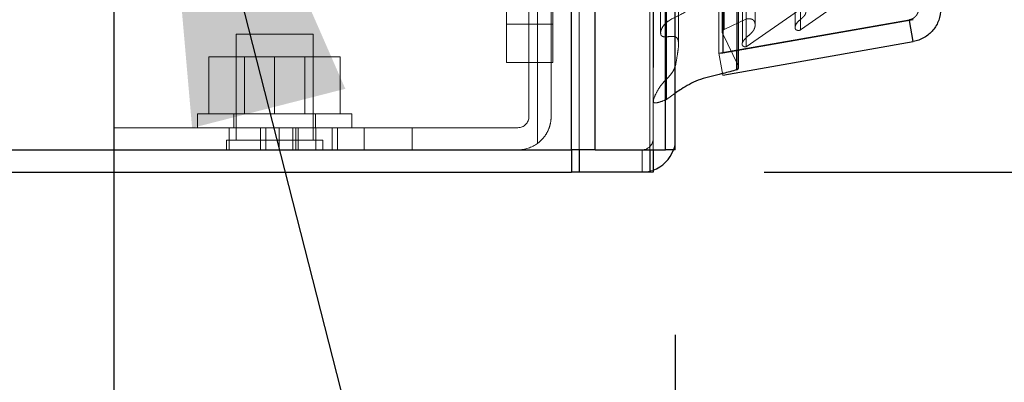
# Model space of a CAD drawing. Header units: inches. Extents: x 0.2 to 10.8, y 0.2 to 8.2.
# Tile 20 of 112: x 1.8194 to 2.0856, y 3.1069 to 3.2049. Entities that reach past the tile are written whole.
import ezdxf

# ---------------------------------------------------------------- set-up
doc = ezdxf.new("R2010")
doc.units = ezdxf.units.IN
doc.header["$MEASUREMENT"] = 0
doc.linetypes.add('HIDDEN', pattern=[0.07500000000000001, 0.05, -0.025])
doc.layers.add('DIMENSIONS', color=140, linetype='Continuous')
doc.styles.add('SLDTEXTSTYLE0', font='TXT', dxfattribs={"width": 0.7})
doc.dimstyles.new('SLDDIMSTYLE1', dxfattribs={"dimtxt": 0.0849609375, "dimasz": 0.13, "dimexe": 0, "dimexo": 0.0625, "dimgap": 0.021240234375, "dimtad": 0, "dimtih": 1, "dimtoh": 1, "dimlfac": 12, "dimrnd": 1e-09, "dimzin": 12, "dimdsep": 46, "dimtxsty": 'SLDTEXTSTYLE0', "dimsah": 1, "dimcen": 0.09, "dimadec": 0, "dimazin": 3, "dimtfac": 1, "dimtmove": 0, "dimatfit": 0, "dimfxl": 0, "dimfrac": 2, "dimtolj": 1, "dimtzin": 12, "dimarcsym": 0})
doc.dimstyles.new('SLDDIMSTYLE3', dxfattribs={"dimtxt": 0.18, "dimasz": 0.13, "dimexe": 0, "dimexo": 0.0625, "dimgap": 0, "dimtad": 0, "dimtih": 1, "dimtoh": 1, "dimdec": 0, "dimrnd": 1e-09, "dimzin": 0, "dimdsep": 46, "dimtxsty": 'Standard', "dimsah": 1, "dimcen": 0.09, "dimadec": 0, "dimazin": 0, "dimtfac": 0.13, "dimtdec": 0, "dimtofl": 0, "dimtmove": 0, "dimatfit": 3, "dimfxl": 0, "dimfrac": 2, "dimtolj": 1, "dimtzin": 0, "dimarcsym": 0})

# ---------------------------------------------------------------- blocks, each defined once
blk = doc.blocks.new('_D_2')
at = {"layer": 'DIMENSIONS'}
for p, q in [((2.218366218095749, 3.315579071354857), (2.218366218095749, 3.565579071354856)), ((1.916194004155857, 3.315579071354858), (2.343366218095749, 3.315579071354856)), ((2.020719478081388, 3.163745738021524), (2.343366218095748, 3.163745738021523)), ((2.218366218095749, 2.911246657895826), (2.218366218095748, 3.163745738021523)), ((2.330081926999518, 2.911246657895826), (2.218366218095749, 2.911246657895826)), ((2.483274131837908, 2.911246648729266), (2.454744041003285, 2.911246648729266)), ((2.454744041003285, 2.911246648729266), (2.454744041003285, 2.776215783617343)), ((2.735743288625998, 2.911246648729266), (2.764273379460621, 2.911246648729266)), ((2.764273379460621, 2.911246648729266), (2.764273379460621, 2.776215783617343)), ((2.454744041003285, 2.776215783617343), (2.483274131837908, 2.776215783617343)), ((2.764273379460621, 2.776215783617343), (2.735743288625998, 2.776215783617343))]:
    blk.add_line(p, q, dxfattribs=at)
for points in [[(2.218366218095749, 3.315579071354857), (2.238366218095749, 3.445579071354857), (2.198366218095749, 3.445579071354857)], [(2.218366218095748, 3.163745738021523), (2.198366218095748, 3.033745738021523), (2.238366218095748, 3.033745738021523)]]:
    blk.add_solid(points, dxfattribs=at)
at = {"layer": 'DIMENSIONS', "char_height": 0.08333333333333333, "attachment_point": 1, "style": 'SLDTEXTSTYLE0'}
for s, insert in [('1.82', (2.483274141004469, 3.037689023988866)), ('46.3', (2.483274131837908, 2.883638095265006))]:
    blk.add_mtext(s, dxfattribs=dict(at, insert=insert))
blk = doc.blocks.new('_D_3')
at = {"layer": 'DIMENSIONS'}
for p, q in [((1.84483983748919, 3.244224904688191), (1.844839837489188, 2.842147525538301)), ((1.996673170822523, 3.119745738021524), (1.996673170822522, 2.842147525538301)), ((1.27022153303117, 2.967147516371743), (1.241691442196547, 2.967147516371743)), ((1.241691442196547, 2.967147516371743), (1.241691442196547, 2.832116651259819)), ((1.52269068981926, 2.967147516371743), (1.551220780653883, 2.967147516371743)), ((1.551220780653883, 2.967147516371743), (1.551220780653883, 2.832116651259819)), ((1.844839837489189, 2.967147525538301), (1.637823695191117, 2.967147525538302)), ((1.996673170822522, 2.967147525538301), (2.246673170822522, 2.967147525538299)), ((1.241691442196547, 2.832116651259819), (1.27022153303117, 2.832116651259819)), ((1.551220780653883, 2.832116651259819), (1.52269068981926, 2.832116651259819))]:
    blk.add_line(p, q, dxfattribs=at)
for points in [[(1.844839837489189, 2.967147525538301), (1.714839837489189, 2.987147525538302), (1.714839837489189, 2.947147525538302)], [(1.996673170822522, 2.967147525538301), (2.126673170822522, 2.9471475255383), (2.126673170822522, 2.9871475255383)]]:
    blk.add_solid(points, dxfattribs=at)
at = {"layer": 'DIMENSIONS', "char_height": 0.08333333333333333, "attachment_point": 1, "style": 'SLDTEXTSTYLE0'}
for s, insert in [('1.82', (1.270221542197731, 3.093589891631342)), ('46.3', (1.27022153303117, 2.939538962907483))]:
    blk.add_mtext(s, dxfattribs=dict(at, insert=insert))
blk = doc.blocks.new('_D_4')
at = {"layer": 'DIMENSIONS'}
for p, q in [((1.139584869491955, 3.367495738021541), (1.139584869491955, 3.617495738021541)), ((1.849464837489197, 3.367495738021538), (1.014584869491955, 3.367495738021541)), ((1.286006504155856, 3.163745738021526), (1.014584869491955, 3.163745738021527)), ((1.139584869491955, 2.911246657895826), (1.139584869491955, 3.163745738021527)), ((0.6065564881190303, 2.911246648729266), (0.5780263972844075, 2.911246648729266)), ((0.5780263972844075, 2.911246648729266), (0.5780263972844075, 2.776215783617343)), ((0.8590256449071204, 2.911246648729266), (0.8875557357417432, 2.911246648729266)), ((0.8875557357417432, 2.911246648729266), (0.8875557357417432, 2.776215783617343)), ((1.012217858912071, 2.911246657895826), (1.139584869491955, 2.911246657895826)), ((0.5780263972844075, 2.776215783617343), (0.6065564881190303, 2.776215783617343)), ((0.8875557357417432, 2.776215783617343), (0.8590256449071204, 2.776215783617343))]:
    blk.add_line(p, q, dxfattribs=at)
for points in [[(1.139584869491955, 3.367495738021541), (1.159584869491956, 3.497495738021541), (1.119584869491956, 3.497495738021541)], [(1.139584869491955, 3.163745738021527), (1.119584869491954, 3.033745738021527), (1.159584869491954, 3.033745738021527)]]:
    blk.add_solid(points, dxfattribs=at)
at = {"layer": 'DIMENSIONS', "char_height": 0.08333333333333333, "attachment_point": 1, "style": 'SLDTEXTSTYLE0'}
for s, insert in [('2.45', (0.606556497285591, 3.037689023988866)), ('62.1', (0.6065564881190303, 2.883638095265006))]:
    blk.add_mtext(s, dxfattribs=dict(at, insert=insert))

msp = doc.modelspace()

# ---------------------------------------------------------------- linework, layer by layer
at = {"color": 7, "linetype": 'Continuous', "lineweight": 25}
for p, q in [((1.968597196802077, 3.169745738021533), (1.968597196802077, 5.115575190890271)), ((1.974961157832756, 3.169745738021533), (1.974961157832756, 5.114394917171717)), ((1.994037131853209, 3.169745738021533), (1.994037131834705, 5.105421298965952)), ((1.99667317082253, 3.169745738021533), (1.99667317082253, 5.105162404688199)), ((2.00947621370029, 5.079458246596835), (2.00947621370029, 3.19585015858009)), ((2.060997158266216, 3.204934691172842), (2.00947621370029, 3.19585015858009)), ((2.06099715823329, 3.199016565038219), (2.059985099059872, 3.204756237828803)), ((2.00947621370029, 3.189932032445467), (2.06099715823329, 3.199016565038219)), ((2.00947621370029, 3.19585015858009), (2.009406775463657, 3.19585015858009)), ((2.013276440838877, 3.191382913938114), (2.013276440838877, 3.196520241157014)), ((2.013786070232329, 3.192150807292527), (2.013786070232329, 3.196610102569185)), ((1.339006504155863, 3.169745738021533), (1.968597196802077, 3.169745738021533)), ((1.974961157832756, 3.169745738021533), (1.968597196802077, 3.169745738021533)), ((1.968600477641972, 3.169745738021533), (1.968600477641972, 3.163745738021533)), ((1.970719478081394, 3.169745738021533), (1.970719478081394, 3.163745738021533)), ((1.974961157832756, 3.169745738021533), (1.994037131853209, 3.169745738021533)), ((1.989795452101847, 3.169745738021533), (1.989795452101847, 3.163745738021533)), ((1.99067317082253, 3.169745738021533), (1.99067317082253, 3.163745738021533)), ((1.99667317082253, 3.169745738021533), (1.994037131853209, 3.169745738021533)), ((1.336006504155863, 3.163745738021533), (1.968600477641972, 3.163745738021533)), ((1.970719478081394, 3.163745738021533), (1.968600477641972, 3.163745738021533)), ((1.989795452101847, 3.163745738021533), (1.970719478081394, 3.163745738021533)), ((1.99067317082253, 3.163745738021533), (1.989795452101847, 3.163745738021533))]:
    msp.add_line(p, q, dxfattribs=at)
at = {"color": 7, "linetype": 'HIDDEN', "lineweight": 18}
for p, q in [((1.968597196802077, 5.115575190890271), (1.968597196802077, 3.169745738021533)), ((1.968597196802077, 5.115575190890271), (1.968597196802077, 3.169745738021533)), ((1.968597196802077, 3.169745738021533), (1.968597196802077, 5.115575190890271)), ((1.970718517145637, 3.169745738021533), (1.970718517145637, 5.114394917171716)), ((1.970718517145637, 3.169745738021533), (1.970718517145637, 5.114394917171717)), ((1.974961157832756, 3.169745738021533), (1.974961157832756, 5.114394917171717)), ((1.989794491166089, 3.169745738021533), (1.989794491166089, 5.105421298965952)), ((1.989794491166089, 3.169745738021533), (1.989794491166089, 5.105421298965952)), ((1.99067317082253, 3.169745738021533), (1.99067317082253, 5.105162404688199)), ((1.994037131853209, 3.169745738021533), (1.994037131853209, 5.105421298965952)), ((1.994291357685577, 3.183379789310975), (1.994291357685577, 5.091928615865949)), ((2.013701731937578, 3.192516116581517), (2.013701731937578, 5.082792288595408)), ((2.013701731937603, 3.192516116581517), (2.013701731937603, 5.082792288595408)), ((2.008434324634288, 5.079458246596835), (2.008434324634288, 3.19585015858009)), ((1.997546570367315, 3.198338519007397), (1.997546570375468, 5.076974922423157)), ((1.997546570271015, 3.198346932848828), (1.997546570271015, 5.076973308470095)), ((2.013276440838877, 3.196520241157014), (2.013276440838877, 5.078788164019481)), ((2.013786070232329, 3.196610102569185), (2.013786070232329, 5.078698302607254)), ((2.014847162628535, 5.076477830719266), (2.014847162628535, 3.198801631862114)), ((2.015839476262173, 3.197584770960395), (2.015839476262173, 5.07772363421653)), ((2.009373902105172, 5.073764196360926), (2.009373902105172, 3.201544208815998)), ((2.00940072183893, 3.20133449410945), (2.009400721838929, 5.073973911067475)), ((2.009852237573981, 3.202298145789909), (2.009852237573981, 5.073010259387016)), ((2.009852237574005, 3.202298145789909), (2.009852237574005, 5.073010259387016)), ((2.018237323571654, 3.203489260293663), (2.018237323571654, 5.071821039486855)), ((2.029082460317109, 5.07223584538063), (2.029082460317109, 3.20307667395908)), ((2.030514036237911, 3.202148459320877), (2.030514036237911, 5.073159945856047)), ((1.951045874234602, 3.203742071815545), (1.951045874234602, 3.252004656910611)), ((1.963545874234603, 3.252004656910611), (1.963545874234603, 3.203742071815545)), ((1.95942317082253, 3.171496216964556), (1.95942317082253, 3.232791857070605)), ((1.95942317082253, 3.232791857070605), (1.95942317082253, 3.171496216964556)), ((1.957089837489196, 3.226745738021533), (1.957089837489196, 3.178745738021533)), ((1.963089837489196, 3.226745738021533), (1.963089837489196, 3.178745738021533)), ((2.039946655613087, 3.208753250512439), (2.030514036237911, 3.202148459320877)), ((2.01587049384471, 3.205131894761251), (2.009852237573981, 3.202298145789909)), ((2.029929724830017, 3.207450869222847), (2.015839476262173, 3.197584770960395)), ((1.963545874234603, 3.203742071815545), (1.951045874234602, 3.203742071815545)), ((1.951045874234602, 3.193325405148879), (1.951045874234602, 3.203742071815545)), ((1.963545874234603, 3.203742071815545), (1.951045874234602, 3.203742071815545)), ((1.963545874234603, 3.203742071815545), (1.963545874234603, 3.193325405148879)), ((2.059955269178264, 3.204934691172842), (2.008434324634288, 3.19585015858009)), ((2.008434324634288, 3.195840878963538), (2.059955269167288, 3.204925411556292)), ((2.029082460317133, 3.203076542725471), (2.029082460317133, 3.203072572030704)), ((2.059985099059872, 3.204756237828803), (2.059955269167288, 3.204925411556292)), ((1.888339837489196, 3.200995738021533), (1.87792317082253, 3.200995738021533)), ((1.87792317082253, 3.200995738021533), (1.87792317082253, 3.1723499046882)), ((1.898756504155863, 3.200995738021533), (1.888339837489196, 3.200995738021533)), ((1.898756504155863, 3.1723499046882), (1.898756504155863, 3.200995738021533)), ((2.00940072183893, 3.20133449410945), (2.013701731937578, 3.192516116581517)), ((1.870589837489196, 3.179495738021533), (1.870589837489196, 3.194912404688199)), ((1.888339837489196, 3.194912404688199), (1.870589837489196, 3.194912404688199)), ((1.880177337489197, 3.194912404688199), (1.880177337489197, 3.179495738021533)), ((1.888339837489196, 3.179495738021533), (1.888339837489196, 3.194912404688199)), ((1.906089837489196, 3.194912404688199), (1.888339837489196, 3.194912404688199)), ((1.896502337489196, 3.179495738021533), (1.896502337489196, 3.194912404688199)), ((1.906089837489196, 3.179495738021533), (1.906089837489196, 3.194912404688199)), ((2.009406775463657, 3.19585015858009), (2.008434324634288, 3.19585015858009)), ((2.00947621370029, 3.189932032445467), (2.008434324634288, 3.195840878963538)), ((1.963545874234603, 3.193325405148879), (1.951045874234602, 3.193325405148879)), ((1.99667317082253, 3.185076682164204), (1.994291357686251, 3.183379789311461)), ((1.867506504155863, 3.179495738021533), (1.90917317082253, 3.179495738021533)), ((1.867506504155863, 3.179495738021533), (1.867506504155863, 3.175745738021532)), ((1.87729817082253, 3.179495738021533), (1.87729817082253, 3.175745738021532)), ((1.899381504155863, 3.175745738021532), (1.899381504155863, 3.179495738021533)), ((1.90917317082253, 3.175745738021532), (1.90917317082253, 3.179495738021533)), ((1.844839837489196, 3.169745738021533), (1.844839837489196, 3.175745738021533)), ((1.844839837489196, 3.175745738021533), (1.876089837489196, 3.175745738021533)), ((1.876089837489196, 3.175745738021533), (1.876089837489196, 3.169745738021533)), ((1.954089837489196, 3.175745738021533), (1.876089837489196, 3.175745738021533)), ((1.876089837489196, 3.169745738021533), (1.876089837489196, 3.175745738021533)), ((1.884492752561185, 3.169745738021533), (1.884492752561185, 3.175745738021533)), ((1.884500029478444, 3.169745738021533), (1.884500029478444, 3.175745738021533)), ((1.886004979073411, 3.169745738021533), (1.886004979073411, 3.175745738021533)), ((1.88957640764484, 3.169745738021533), (1.88957640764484, 3.175745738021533)), ((1.893260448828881, 3.169745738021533), (1.893260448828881, 3.175745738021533)), ((1.894096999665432, 3.169745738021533), (1.894096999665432, 3.175745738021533)), ((1.89469223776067, 3.169745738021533), (1.89469223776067, 3.175745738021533)), ((1.899454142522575, 3.169745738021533), (1.899454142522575, 3.175745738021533)), ((1.899454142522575, 3.169745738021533), (1.899454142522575, 3.175745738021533)), ((1.903862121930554, 3.169745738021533), (1.903862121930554, 3.175745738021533)), ((1.905326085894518, 3.169745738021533), (1.905326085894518, 3.175745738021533)), ((1.91254817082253, 3.169745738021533), (1.91254817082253, 3.175745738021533)), ((1.91254817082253, 3.169745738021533), (1.91254817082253, 3.175745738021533)), ((1.91254817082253, 3.169745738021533), (1.91254817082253, 3.175745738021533)), ((1.91254817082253, 3.169745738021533), (1.91254817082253, 3.175745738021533)), ((1.925569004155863, 3.169745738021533), (1.925569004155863, 3.175745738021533)), ((1.888339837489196, 3.1723499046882), (1.875319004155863, 3.1723499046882)), ((1.875319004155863, 3.1723499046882), (1.875319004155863, 3.169745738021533)), ((1.90136067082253, 3.1723499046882), (1.888339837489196, 3.1723499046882)), ((1.90136067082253, 3.169745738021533), (1.90136067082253, 3.1723499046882)), ((1.968600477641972, 3.169745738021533), (1.968600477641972, 3.163745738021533)), ((1.970719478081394, 3.169745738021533), (1.970719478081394, 3.163745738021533)), ((1.98767317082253, 3.169745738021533), (1.98767317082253, 3.163745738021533)), ((1.989795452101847, 3.169745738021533), (1.989795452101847, 3.163745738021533))]:
    msp.add_line(p, q, dxfattribs=at)
at = {"color": 7, "linetype": 'HIDDEN', "lineweight": 18, "flags": 128}
for points in [[(1.990784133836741, 5.091985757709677), (1.990783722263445, 4.152750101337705), (1.990784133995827, 3.183322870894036)], [(1.992683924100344, 5.073944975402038), (1.992683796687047, 4.152750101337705), (1.99268392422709, 3.201365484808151)], [(1.99667317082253, 3.172745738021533), (1.996500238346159, 3.170989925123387), (1.996158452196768, 3.169745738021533)], [(1.990673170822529, 3.164260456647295), (1.989428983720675, 3.163918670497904), (1.98767317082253, 3.163745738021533)]]:
    msp.add_lwpolyline(points, dxfattribs=at)
at = {"color": 7, "linetype": 'HIDDEN', "lineweight": 18}
for centre, radius, start, end in [((2.010207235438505, 3.201544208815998), 0.0008333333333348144, 115.2138142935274, 194.5756249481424), ((2.012952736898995, 3.192150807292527), 0.0008333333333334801, 0, 25.99999999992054), ((1.954089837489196, 3.178745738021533), 0.002999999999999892, 270.0000000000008, 0), ((1.954089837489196, 3.178745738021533), 0.009000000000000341, 270.0000000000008, 306.3412030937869), ((1.98767317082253, 3.172745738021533), 0.003000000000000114, 270.0000000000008, 0)]:
    msp.add_arc(centre, radius, start, end, dxfattribs=at)
at = {"color": 7, "linetype": 'Continuous', "lineweight": 25}
for centre, radius, start, end in [((2.012952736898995, 3.192150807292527), 0.0008333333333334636, 292.857760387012, 0), ((1.98767317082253, 3.172745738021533), 0.009000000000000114, 289.4712206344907, 340.5287793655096)]:
    msp.add_arc(centre, radius, start, end, dxfattribs=at)
at = {"color": 7, "linetype": 'HIDDEN', "lineweight": 18}
for points, knots in [([(2.00096894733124, 3.209611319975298), (2.000974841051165, 3.209582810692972), (2.001022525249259, 3.209352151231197), (2.000823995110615, 3.208772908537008), (2.000351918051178, 3.207963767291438), (1.998625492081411, 3.206299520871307), (1.995503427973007, 3.205348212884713), (1.993500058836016, 3.203480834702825), (1.992916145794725, 3.202402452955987), (1.992689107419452, 3.201749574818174), (1.992706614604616, 3.201459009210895), (1.99271157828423, 3.201376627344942)], [0, 0, 0, 0, 0.008151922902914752, 0.06595459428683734, 0.1646607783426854, 0.2580058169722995, 0.648434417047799, 0.8120717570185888, 0.9180309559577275, 0.9767599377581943, 1, 1, 1, 1]), ([(2.03051403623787, 3.202148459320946), (2.030473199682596, 3.202127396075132), (2.030391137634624, 3.202085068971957), (2.030246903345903, 3.202045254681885), (2.030093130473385, 3.202023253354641), (2.029932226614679, 3.202020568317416), (2.029769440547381, 3.20203663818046), (2.029609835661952, 3.202071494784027), (2.029459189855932, 3.202125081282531), (2.029323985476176, 3.202197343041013), (2.02918628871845, 3.202309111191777), (2.029067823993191, 3.202507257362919), (2.029037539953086, 3.202771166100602), (2.029064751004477, 3.203049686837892), (2.029195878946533, 3.20352790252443), (2.02963904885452, 3.20426878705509), (2.030435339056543, 3.204927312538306), (2.031091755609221, 3.205484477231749), (2.031512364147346, 3.205913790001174), (2.031833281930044, 3.206382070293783), (2.031972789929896, 3.206883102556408), (2.031840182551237, 3.207334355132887), (2.031581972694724, 3.207650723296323), (2.031319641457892, 3.207789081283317), (2.031057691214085, 3.207815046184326), (2.030790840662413, 3.207778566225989), (2.030522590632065, 3.207701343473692), (2.030233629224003, 3.207587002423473), (2.030044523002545, 3.207502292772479), (2.029929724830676, 3.207450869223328)], [0, 0, 0, 0, 0.01286879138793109, 0.02586014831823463, 0.03915414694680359, 0.05280973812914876, 0.06678895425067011, 0.08099193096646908, 0.09530063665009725, 0.1096358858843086, 0.1240351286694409, 0.1483514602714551, 0.1869717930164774, 0.2169893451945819, 0.2495702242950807, 0.3631535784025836, 0.4986136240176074, 0.5635885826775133, 0.6272607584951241, 0.6891535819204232, 0.748188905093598, 0.8066944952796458, 0.8499554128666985, 0.8739836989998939, 0.8919318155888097, 0.9150774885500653, 0.9430074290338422, 0.9654022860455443, 1, 1, 1, 1]), ([(2.059955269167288, 3.204925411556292), (2.060052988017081, 3.204945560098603), (2.060248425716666, 3.204985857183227), (2.06053210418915, 3.205082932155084), (2.060805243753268, 3.205205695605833), (2.061064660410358, 3.205355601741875), (2.061307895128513, 3.205530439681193), (2.061532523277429, 3.205728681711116), (2.061787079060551, 3.206003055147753), (2.062045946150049, 3.206372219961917), (2.062266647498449, 3.206848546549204), (2.062407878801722, 3.20735624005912), (2.062425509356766, 3.207705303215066), (2.062434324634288, 3.207879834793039)], [0, 0, 0, 0, 0.07144899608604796, 0.1428979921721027, 0.2143469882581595, 0.2857959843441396, 0.3572449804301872, 0.4286939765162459, 0.5001429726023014, 0.6251072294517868, 0.7500714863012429, 0.8750357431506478, 1, 1, 1, 1]), ([(2.015839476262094, 3.197584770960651), (2.015803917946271, 3.197575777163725), (2.015731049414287, 3.197557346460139), (2.015610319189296, 3.197552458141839), (2.015483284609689, 3.197565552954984), (2.015351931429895, 3.197598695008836), (2.015220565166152, 3.19765106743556), (2.015094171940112, 3.197721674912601), (2.014978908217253, 3.197808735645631), (2.014873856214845, 3.197918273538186), (2.014765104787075, 3.198086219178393), (2.01466896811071, 3.198461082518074), (2.014895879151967, 3.198970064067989), (2.015343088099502, 3.19957236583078), (2.015945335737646, 3.200187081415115), (2.016680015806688, 3.200815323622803), (2.017273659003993, 3.201348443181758), (2.01765806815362, 3.201821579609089), (2.017905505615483, 3.202207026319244), (2.018118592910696, 3.202675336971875), (2.018250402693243, 3.203229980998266), (2.018244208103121, 3.203815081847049), (2.018117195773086, 3.2043623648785), (2.017882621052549, 3.204744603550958), (2.017583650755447, 3.204980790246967), (2.017219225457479, 3.205115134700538), (2.016800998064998, 3.205177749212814), (2.016340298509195, 3.205187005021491), (2.016028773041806, 3.205150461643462), (2.015870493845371, 3.20513189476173)], [0, 0, 0, 0, 0.008015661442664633, 0.01642624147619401, 0.02548130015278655, 0.03532265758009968, 0.04596837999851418, 0.05731829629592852, 0.06918684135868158, 0.08154973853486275, 0.09716460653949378, 0.1262066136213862, 0.1938647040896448, 0.2508569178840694, 0.3344528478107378, 0.4187957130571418, 0.501014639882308, 0.536112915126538, 0.5786151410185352, 0.6281782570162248, 0.6848127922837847, 0.750008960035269, 0.806490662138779, 0.8477526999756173, 0.8748195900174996, 0.9022650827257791, 0.9327237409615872, 0.9658184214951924, 1, 1, 1, 1]), ([(1.994291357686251, 3.183379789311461), (1.993713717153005, 3.183143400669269), (1.992935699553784, 3.182825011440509), (1.991944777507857, 3.182523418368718), (1.991471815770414, 3.182443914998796), (1.991179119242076, 3.182446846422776), (1.991038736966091, 3.182473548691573), (1.990945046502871, 3.182509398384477), (1.990868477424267, 3.182565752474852), (1.990787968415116, 3.182667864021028), (1.990706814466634, 3.182916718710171), (1.990769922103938, 3.183356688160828), (1.99116063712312, 3.184424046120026), (1.991930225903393, 3.185946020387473), (1.993038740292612, 3.187590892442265), (1.994277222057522, 3.188834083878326), (1.995350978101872, 3.189953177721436), (1.996213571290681, 3.191187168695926), (1.996876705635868, 3.192925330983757), (1.997134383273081, 3.195126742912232), (1.997498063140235, 3.197047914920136), (1.997554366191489, 3.198278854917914), (1.997533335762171, 3.198775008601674), (1.99746346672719, 3.199266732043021), (1.997336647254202, 3.19974355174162), (1.997038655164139, 3.200101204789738), (1.996716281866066, 3.200290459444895), (1.996279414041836, 3.20044194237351), (1.995398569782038, 3.200424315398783), (1.994558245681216, 3.200309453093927), (1.993832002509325, 3.200283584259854), (1.99347630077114, 3.200317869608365), (1.993191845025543, 3.200412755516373), (1.993018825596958, 3.200514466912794), (1.992943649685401, 3.200574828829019), (1.992913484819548, 3.200602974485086), (1.992899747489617, 3.200616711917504), (1.992893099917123, 3.200623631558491), (1.992885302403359, 3.200631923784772), (1.99286778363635, 3.200651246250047), (1.992808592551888, 3.200725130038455), (1.992687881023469, 3.200958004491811), (1.992706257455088, 3.201195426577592), (1.992719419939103, 3.201365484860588)], [0, 0, 0, 0, 0.05617059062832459, 0.07565554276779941, 0.09065082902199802, 0.0969556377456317, 0.09999707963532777, 0.1029620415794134, 0.1059479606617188, 0.1091220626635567, 0.116401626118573, 0.1354851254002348, 0.1611625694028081, 0.2487171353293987, 0.326902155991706, 0.3775527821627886, 0.4309324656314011, 0.4864047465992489, 0.5416014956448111, 0.6453635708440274, 0.7479807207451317, 0.7724915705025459, 0.7922240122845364, 0.8073643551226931, 0.8315995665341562, 0.8481259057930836, 0.8568217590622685, 0.8663209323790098, 0.8879338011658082, 0.9292123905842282, 0.9390262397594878, 0.9490207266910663, 0.959351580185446, 0.9651388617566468, 0.9676646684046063, 0.9687724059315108, 0.9692592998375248, 0.9696416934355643, 0.9697297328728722, 0.9704716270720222, 0.9725565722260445, 0.9803430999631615, 1, 1, 1, 1]), ([(1.963089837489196, 3.178745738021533), (1.963089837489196, 3.178037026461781), (1.963007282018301, 3.177342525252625), (1.962683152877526, 3.175980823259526), (1.96243736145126, 3.175309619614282), (1.96180711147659, 3.17406260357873), (1.961418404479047, 3.173474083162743), (1.960506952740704, 3.172396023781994), (1.959994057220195, 3.171916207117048), (1.95942317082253, 3.171496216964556)], [0, 0, 0, 0, 0.25, 0.25, 0.5, 0.5, 0.75, 0.75, 1, 1, 1, 1])]:
    msp.add_open_spline(points, degree=3, knots=knots, dxfattribs=at)
at = {"color": 7, "linetype": 'Continuous', "lineweight": 25}
for points, knots in [([(2.068434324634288, 3.207879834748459), (2.068434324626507, 3.206832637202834), (2.068249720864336, 3.205785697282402), (2.06753339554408, 3.203817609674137), (2.067001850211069, 3.20289694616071), (2.065655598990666, 3.201292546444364), (2.064841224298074, 3.200609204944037), (2.063027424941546, 3.199562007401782), (2.062028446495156, 3.199198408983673), (2.06099715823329, 3.199016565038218)], [0, 0, 0, 0, 0.25, 0.25, 0.5, 0.5, 0.75, 0.75, 1, 1, 1, 1]), ([(2.013276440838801, 3.191382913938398), (2.012060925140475, 3.191045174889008), (2.010492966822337, 3.190609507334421), (2.00695663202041, 3.189765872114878), (2.002791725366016, 3.188848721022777), (1.999190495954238, 3.186766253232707), (1.997282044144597, 3.185512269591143), (1.996751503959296, 3.185132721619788), (1.99667317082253, 3.185076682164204)], [0, 0, 0, 0, 0.2048192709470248, 0.2642072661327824, 0.5877581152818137, 0.8815774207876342, 0.9825151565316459, 1, 1, 1, 1])]:
    msp.add_open_spline(points, degree=3, knots=knots, dxfattribs=at)

# ---------------------------------------------------------------- dimensions: what is measured, and where the dimension line sits
at = {"layer": 'DIMENSIONS'}
for base, p1, p2, picture, middle in [((1.139584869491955, 3.163745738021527), (1.899464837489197, 3.367495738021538), (1.336006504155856, 3.163745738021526), '_D_4', (1.139584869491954, 2.911246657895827)), ((2.218366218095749, 3.163745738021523), (1.866194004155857, 3.315579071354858), (1.970719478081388, 3.163745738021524), '_D_2', (2.218366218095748, 2.911246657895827))]:
    dim = msp.add_linear_dim(base=base, p1=p1, p2=p2, angle=90.0000000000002, dimstyle='SLDDIMSTYLE1', dxfattribs=at)
    dim.commit()
    dim.dimension.update_dxf_attribs({"geometry": picture, "text_midpoint": middle, "dimtype": 160})
dim = msp.add_linear_dim(base=(1.996673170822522, 2.967147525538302), p1=(1.84483983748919, 3.294224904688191), p2=(1.996673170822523, 3.169745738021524), dimstyle='SLDDIMSTYLE1', dxfattribs=at)
dim.commit()
dim.dimension.update_dxf_attribs({"geometry": '_D_3', "text_midpoint": (1.396456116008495, 2.967147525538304), "dimtype": 160})

# ---------------------------------------------------------------- leaders
msp.add_leader([(1.854562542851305, 3.306918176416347), (2.049054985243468, 2.545644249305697), (1.97541685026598, 2.545644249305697)], dimstyle='SLDDIMSTYLE3', dxfattribs=at)

doc.saveas('drawing.dxf')
